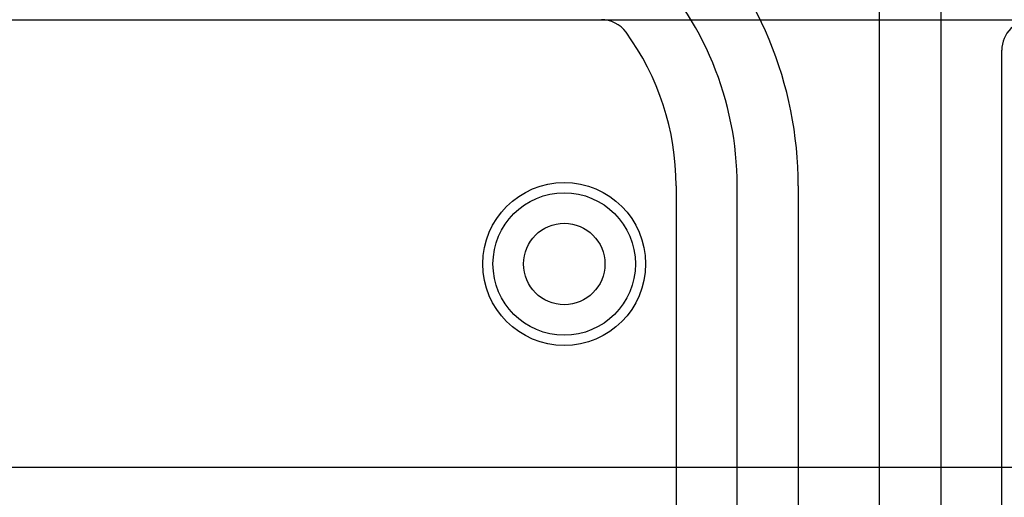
# Model space of a CAD drawing. Extents: x 0 to 21, y -0.5 to 20.
# Tile 12 of 15: x 12.8 to 15.2, y 14.4 to 15.6. Entities that reach past the tile are written whole.
import ezdxf

# ---------------------------------------------------------------- set-up
doc = ezdxf.new("R2010")
doc.units = 0
for name, color, linetype in [('Hole', 1, 'CONTINUOUS'), ('L1', 3, 'CONTINUOUS'), ('L2', 3, 'CONTINUOUS'), ('L3', 3, 'CONTINUOUS'), ('L4', 3, 'CONTINUOUS'), ('PartsArea-A', 111, 'CONTINUOUS'), ('PartsArea-B', 111, 'CONTINUOUS'), ('Resist-A', 2, 'CONTINUOUS'), ('Resist-B', 2, 'CONTINUOUS')]:
    doc.layers.add(name, color=color, linetype=linetype)

msp = doc.modelspace()

# ---------------------------------------------------------------- linework, layer by layer
at = {"layer": 'Hole'}
msp.add_circle((14.1, 15), 0.1, dxfattribs=at)
at = {"layer": 'L1'}
msp.add_line((11.44933, 15.6), (18.825, 15.6), dxfattribs=at)
msp.add_circle((14.1, 15), 0.2, dxfattribs=at)
at = {"layer": 'L2'}
msp.add_line((4.75001, 15.6), (16.15188, 15.6), dxfattribs=at)
msp.add_circle((14.1, 15), 0.2, dxfattribs=at)
at = {"layer": 'L3'}
msp.add_line((1.17497, 15.6), (18.82503, 15.6), dxfattribs=at)
msp.add_circle((14.1, 15), 0.2, dxfattribs=at)
at = {"layer": 'L4'}
for p, q in [((14.875, 12.17918), (14.875, 15.65822)), ((15.025, 15.65822), (15.025, 12.17918)), ((1.17497, 15.59996), (14.1913, 15.59996)), ((15.17504, 8.67835), (15.17504, 15.52499)), ((14.37496, 15.19219), (14.37496, 8.63695)), ((14.525, 8.63695), (14.525, 15.19219)), ((14.675, 15.19219), (14.675, 8.63695))]:
    msp.add_line(p, q, dxfattribs=at)
msp.add_circle((14.1, 15), 0.2, dxfattribs=at)
for centre, radius, start, end in [((13.73616, 15.19219), 0.93884, 0, 44.99914), ((13.73616, 15.19219), 0.78884, 0, 44.99949), ((14.1913, 15.52499), 0.07497, 36.1729, 90), ((15.25001, 15.52499), 0.07497, 90, 180), ((13.73615, 15.19219), 0.63881, 0, 36.1737)]:
    msp.add_arc(centre, radius, start, end, dxfattribs=at)
at = {"layer": 'PartsArea-A'}
msp.add_line((20, 14.5), (0, 14.5), dxfattribs=at)
at = {"layer": 'PartsArea-B'}
msp.add_line((20, 14.5), (0, 14.5), dxfattribs=at)
at = {"layer": 'Resist-A'}
msp.add_circle((14.1, 15), 0.175, dxfattribs=at)
at = {"layer": 'Resist-B'}
msp.add_circle((14.1, 15), 0.175, dxfattribs=at)

doc.saveas('drawing.dxf')
